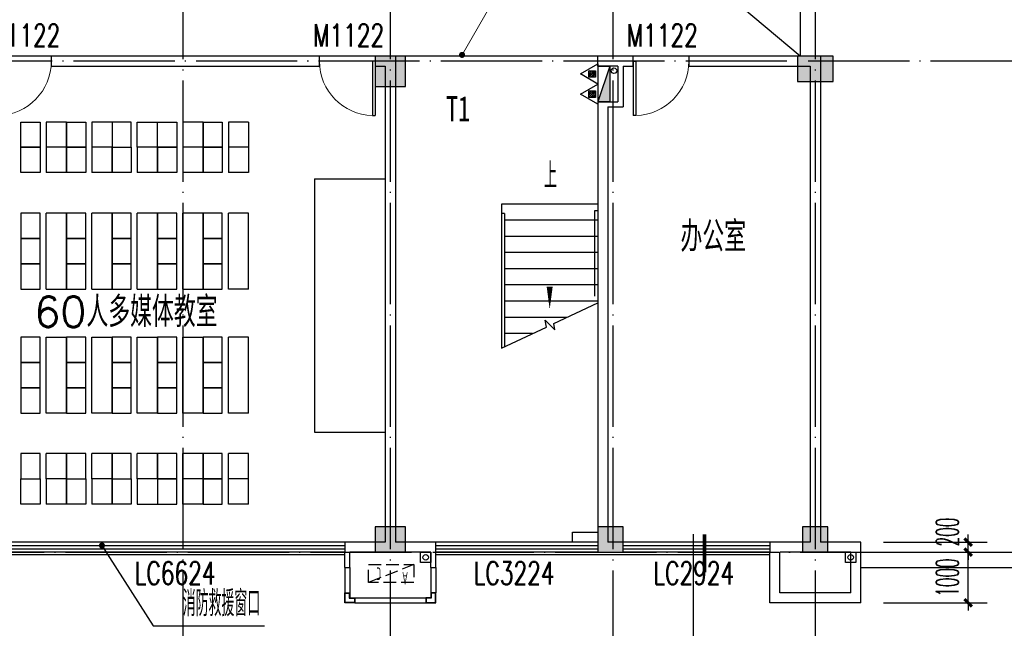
# Model space of a CAD drawing. Extents: x 1779708 to 7299578, y -1121471 to 88434.
# Tile 114 of 256: x 4366142 to 4385603, y -1062345 to -1050322. Entities that reach past the tile are written whole.
import ezdxf

# ---------------------------------------------------------------- set-up
doc = ezdxf.new("R2010")
doc.units = 0
doc.header["$LTSCALE"] = 1000
doc.header["$MEASUREMENT"] = 0
doc.linetypes.add('DASH', pattern=[0.35, 0.25, -0.1])
doc.linetypes.add('DOTE', pattern=[2.42, 2, -0.2, 0.02, -0.2])
doc.layers.get('0').update_dxf_attribs({"linetype": 'CONTINUOUS'})
doc.layers.get('Defpoints').update_dxf_attribs({"linetype": 'CONTINUOUS'})
for name, color, linetype in [('11111111111111111111111111111', 50, 'DASH'), ('DIM_IDEN', 3, 'CONTINUOUS'), ('DIM_LEAD', 3, 'CONTINUOUS'), ('DIM_SYMB', 3, 'CONTINUOUS'), ('DIM_污水', 3, 'CONTINUOUS'), ('DOTE', 1, 'DOTE'), ('EQUIP_灭火器', 7, 'CONTINUOUS'), ('FUR', 9, 'CONTINUOUS'), ('GGSignatureLayer', 7, 'CONTINUOUS'), ('P_PS_DIM', 1, 'CONTINUOUS'), ('PUB_DIM', 3, 'CONTINUOUS'), ('PUB_TEXT', 7, 'CONTINUOUS'), ('SPACE', 7, 'CONTINUOUS'), ('STAIR', 2, 'CONTINUOUS'), ('WALL', 255, 'CONTINUOUS'), ('WINDOW', 2, 'CONTINUOUS'), ('WINDOW_TEXT', 7, 'CONTINUOUS'), ('墙柱', 2, 'CONTINUOUS'), ('室外构件', 4, 'CONTINUOUS'), ('看线', 3, 'CONTINUOUS'), ('空调机位表示', 70, 'CONTINUOUS')]:
    doc.layers.add(name, color=color, linetype=linetype)
doc.layers.add('DIM_ELEV', color=3, linetype='CONTINUOUS', lineweight=13)
doc.styles.add('-宋体', font='simhei.ttf', dxfattribs={"width": 0.7})
doc.styles.add('_TCH_DIM', font='SIMPLEX.shx', dxfattribs={"width": 0.7, "bigfont": 'GBCBIG.shx'})
doc.styles.add('_TCH_DIM_T3', font='SIMPLEX.shx', dxfattribs={"width": 0.494118, "bigfont": 'GBCBIG.shx'})
doc.styles.add('_TCH_SPACE', font='SIMPLEX', dxfattribs={"height": 5, "bigfont": 'GBCBIG'})
doc.styles.add('_TCH_WINDOW', font='SIMPLEX', dxfattribs={"height": 3.5, "bigfont": 'GBCBIG'})
doc.styles.get("Standard").update_dxf_attribs({"font": 'GBENOR', "bigfont": 'GBCBIG'})
doc.dimstyles.new('_TCH_ARCH&&150', dxfattribs={"dimtxt": 446.25, "dimasz": 150, "dimexe": 375, "dimexo": 450, "dimgap": 189.375, "dimtad": 1, "dimdec": 0, "dimzin": 0, "dimdsep": 46, "dimtxsty": '_TCH_DIM_T3', "dimblk": 'ARCHTICK', "dimcen": 0.09, "dimdle": 225, "dimclrt": 7, "dimazin": 2, "dimtfac": 1, "dimtdec": 0, "dimtix": 1, "dimtmove": 2, "dimatfit": 3, "dimfxl": 250, "dimtolj": 1, "dimtzin": 0, "dimarcsym": 0})

# ---------------------------------------------------------------- blocks, each defined once
blk = doc.blocks.new('A$C159220C3')
at = {"layer": 'DOTE'}
for p, q in [((55500, 149200), (55500, 7200)), ((59600, 149200), (59600, 7200)), ((64000, 149200), (64000, 7200)), ((68000, 149200), (68000, 7200)), ((86800, 18900), (7200, 18900)), ((7200, 9200), (86800, 9200))]:
    blk.add_line(p, q, dxfattribs=at)
blk = doc.blocks.new('zy')
at = {"layer": 'FUR', "color": 253}
for p, q in [((3615193, -1996551), (3615193, -1997051)), ((3615593, -1996551), (3615593, -1997051))]:
    blk.add_line(p, q, dxfattribs=at)
blk.add_lwpolyline([(3614693, -1996551), (3615073, -1996551), (3615073, -1997051), (3614693, -1997051)], close=True, dxfattribs=at)
blk = doc.blocks.new('A$C62770E1D')
at = {"layer": 'FUR'}
for p, q in [((2700, 7600), (2300, 7600)), ((3600, 7600), (3200, 7600)), ((4100, 7600), (4500, 7600)), ((5400, 7600), (5000, 7600)), ((6300, 7600), (5900, 7600)), ((2700, 7100), (2300, 7100)), ((2700, 7100), (2300, 7100)), ((2700, 7100), (2300, 7100)), ((2700, 7100), (2300, 7100)), ((3600, 7100), (3200, 7100)), ((3600, 7100), (3200, 7100)), ((4500, 7100), (4100, 7100)), ((5400, 7100), (5000, 7100)), ((6300, 7100), (5900, 7100)), ((2700, 6600), (2300, 6600)), ((3600, 6600), (3200, 6600)), ((4500, 6600), (4100, 6600)), ((5400, 6600), (5000, 6600)), ((6300, 6600), (5900, 6600)), ((2700, 5800), (2300, 5800)), ((3600, 5800), (3200, 5800)), ((4500, 5800), (4100, 5800)), ((5400, 5800), (5000, 5800)), ((6300, 5800), (5900, 5800)), ((2700, 1850), (2300, 1850)), ((3600, 1850), (3200, 1850)), ((4500, 1850), (4100, 1850)), ((5400, 1850), (5000, 1850)), ((6300, 1850), (5900, 1850)), ((2700, 1050), (2300, 1050)), ((3600, 1050), (3200, 1050)), ((4500, 1050), (4100, 1050)), ((5400, 1050), (5000, 1050)), ((6300, 1050), (5900, 1050)), ((2700, 550), (2300, 550)), ((2700, 550), (2300, 550)), ((3600, 550), (3200, 550)), ((3600, 550), (3200, 550)), ((4500, 550), (4100, 550)), ((5400, 550), (5000, 550)), ((6300, 550), (5900, 550)), ((2700, 50), (2300, 50)), ((3600, 50), (3200, 50)), ((5400, 50), (5000, 50)), ((6300, 50), (5900, 50))]:
    blk.add_line(p, q, dxfattribs=at)
at = {"layer": 'FUR', "color": 9}
for p, q in [((7600, 1175), (7600, 6175)), ((7600, 6175), (9000, 6175)), ((7600, 1175), (9000, 1175))]:
    blk.add_line(p, q, dxfattribs=at)
at = {"layer": 'FUR', "color": 253}
for p, q in [((4100, 550), (4100, 50)), ((4500, 550), (4500, 50)), ((4100, 50), (4500, 50))]:
    blk.add_line(p, q, dxfattribs=at)
at = {"layer": 'FUR'}
for points in [[(2300, 4300), (2700, 4300)], [(3200, 4300), (3600, 4300)], [(4100, 4300), (4500, 4300)], [(5000, 4300), (5400, 4300)], [(6300, 4300), (5900, 4300)], [(2300, 3350), (2700, 3350)], [(3200, 3350), (3600, 3350)], [(4100, 3350), (4500, 3350)], [(5000, 3350), (5400, 3350)], [(6300, 3350), (5900, 3350)]]:
    blk.add_lwpolyline(points, dxfattribs=at)
at = {"layer": 'FUR', "color": 253}
blk.add_lwpolyline([(3600, 550), (3980, 550), (3980, 50), (3600, 50)], close=True, dxfattribs=at)
at = {"layer": 'FUR', "xscale": -1, "rotation": 180}
for p in [(-3612893, -1989451), (-3611993, -1989451), (-3611093, -1989451)]:
    blk.add_blockref('zy', p, dxfattribs=at)
at = {"layer": 'FUR'}
for p in [(-3610193, 2004151), (-3609293, 2004151), (-3612893, 2003651), (-3611993, 2003651), (-3611093, 2003651), (-3610193, 2003651), (-3609293, 2003651), (-3612893, 2002351), (-3611993, 2002351), (-3611093, 2002351), (-3610193, 2002351), (-3609293, 2002351), (-3612893, 2001851), (-3611993, 2001851), (-3611093, 2001851), (-3610193, 2001851), (-3609293, 2001851), (-3612893, 2001351), (-3611993, 2001351), (-3611093, 2001351), (-3610193, 2001351), (-3609293, 2001351), (-3612893, 1999901), (-3611993, 1999901), (-3611093, 1999901), (-3610193, 1999901), (-3609293, 1999901), (-3612893, 1999401), (-3611993, 1999401), (-3611093, 1999401), (-3610193, 1999401), (-3609293, 1999401), (-3612893, 1998901), (-3611993, 1998901), (-3611093, 1998901), (-3610193, 1998901), (-3609293, 1998901)]:
    blk.add_blockref('zy', p, dxfattribs=at)
at = {"layer": 'FUR', "extrusion": (0, 0, -1), "zscale": -1, "rotation": 180}
for p in [(3612893, -1996001), (3611993, -1996001), (3611093, -1996001), (3610193, -1996001), (3609293, -1996001), (3612893, -1996501), (3611993, -1996501), (3610193, -1996501), (3609293, -1996501)]:
    blk.add_blockref('zy', p, dxfattribs=at)
blk = doc.blocks.new('A$C46E9187A')
at = {"layer": '空调机位表示', "linetype": 'DASH'}
blk.add_lwpolyline([(0, 0), (0, 350), (900, 350), (900, 0)], close=True, dxfattribs=at)
blk.add_lwpolyline([(0, 0), (900, 350)], dxfattribs=at)
at = {"layer": '空调机位表示', "width": 0.6}
for s, p in [('A', (118, 145)), ('C', (651, 55))]:
    blk.add_text(s, height=250, dxfattribs=at).set_placement(p)
blk = doc.blocks.new('a1')
at = {"layer": '11111111111111111111111111111'}
for p, q in [((59122, 49136), (59122, 48936)), ((59322, 49136), (59122, 49136)), ((59322, 48936), (59322, 49136)), ((59122, 48936), (59322, 48936))]:
    blk.add_line(p, q, dxfattribs=at)
blk = doc.blocks.new('$TwtSys$00000545')
h = blk.add_hatch()
h.set_pattern_fill('ANSI31', color=256, scale=200, angle=180, style=0)
h.set_pattern_definition([(225, (199409.273, 63921.482), (17.6776695, -17.6776695), [])])
h.paths.add_polyline_path([(65, 174), (-65, 174), (-65, 44), (65, 44)])
for p, q in [((0, 344), (-198, 0)), ((198, 0), (0, 344)), ((-198, 0), (198, 0))]:
    blk.add_line(p, q)
blk.add_lwpolyline([(65, 174), (-65, 174), (-65, 44), (65, 44)], close=True)
blk = doc.blocks.new('$WINLIB2D$00000001')
at = {"color": 0}
for points in [[(-0.5, 0.5), (-0.5, -0.5)], [(-0.5, 0.5), (0.5, 0.5)], [(0.5, -0.5), (0.5, 0.5)], [(0.5, 0.1667), (-0.5, 0.1667)], [(0.5, -0.1667), (-0.5, -0.1667)], [(-0.5, -0.5), (0.5, -0.5)]]:
    blk.add_lwpolyline(points, dxfattribs=at)
blk = doc.blocks.new('$DorLib2D$00000001')
for p, q in [((0.45, 0.975), (0.5, 0.975)), ((0.45, 0), (0.45, 0.975)), ((0.5, 0), (0.5, 0.975)), ((0.5, 0), (0.45, 0))]:
    blk.add_line(p, q)
at = {"lineweight": 13}
blk.add_arc((0.475, 0), 0.975, 91.4693, 180, dxfattribs=at)
blk = doc.blocks.new('_ArchTick')
at = {"color": 0, "linetype": 'ByBlock', "const_width": 0.4}
blk.add_lwpolyline([(-0.5, -0.5), (0.5, 0.5)], dxfattribs=at)
blk = doc.blocks.new('*D5402')
at = {"layer": 'Defpoints', "color": 0, "transparency": 16777216}
for p in [(4382767, -1060643), (4384888, -1060643), (4382767, -1060843)]:
    blk.add_point(p, dxfattribs=at)
at = {"layer": 'PUB_DIM', "color": 0, "lineweight": -2, "transparency": 16777216}
for p, q in [((4384888, -1060643), (4384888, -1060493)), ((4383217, -1060643), (4385263, -1060643)), ((4384888, -1060843), (4384888, -1060643)), ((4383217, -1060843), (4385263, -1060843)), ((4384888, -1060843), (4384888, -1060993))]:
    blk.add_line(p, q, dxfattribs=at)
at = {"layer": 'PUB_DIM', "color": 0, "lineweight": -2, "transparency": 16777216, "xscale": 150, "yscale": 150, "zscale": 150}
for p, rotation in [((4384888, -1060643), 270), ((4384888, -1060843), 90)]:
    blk.add_blockref('_ArchTick', p, dxfattribs=dict(at, rotation=rotation))
at = {"layer": 'PUB_DIM', "color": 7, "transparency": 16777216, "insert": (4384476, -1060443), "char_height": 446.2, "attachment_point": 5, "rotation": 90, "style": '_TCH_DIM_T3'}
blk.add_mtext('\\A1;200', dxfattribs=at)
blk = doc.blocks.new('*D5403')
at = {"layer": 'Defpoints', "color": 0, "transparency": 16777216}
for p in [(4382767, -1060843), (4384888, -1060843), (4382767, -1061843)]:
    blk.add_point(p, dxfattribs=at)
at = {"layer": 'PUB_DIM', "color": 0, "lineweight": -2, "transparency": 16777216}
for p, q in [((4384888, -1060843), (4384888, -1060693)), ((4383217, -1060843), (4385263, -1060843)), ((4384888, -1061843), (4384888, -1060843)), ((4383217, -1061843), (4385263, -1061843)), ((4384888, -1061843), (4384888, -1061993))]:
    blk.add_line(p, q, dxfattribs=at)
at = {"layer": 'PUB_DIM', "color": 0, "lineweight": -2, "transparency": 16777216, "xscale": 150, "yscale": 150, "zscale": 150}
for p, rotation in [((4384888, -1060843), 270), ((4384888, -1061843), 90)]:
    blk.add_blockref('_ArchTick', p, dxfattribs=dict(at, rotation=rotation))
at = {"layer": 'PUB_DIM', "color": 7, "transparency": 16777216, "insert": (4384476, -1061343), "char_height": 446.2, "attachment_point": 5, "rotation": 90, "style": '_TCH_DIM_T3'}
blk.add_mtext('\\A1;1000', dxfattribs=at)

msp = doc.modelspace()

# ---------------------------------------------------------------- hatches: boundary and pattern name
at = {"layer": '墙柱'}
h = msp.add_hatch(color=256, dxfattribs=at)
h.paths.add_polyline_path([(4323067.1, -1009843.3), (4324067.1, -1009843.3), (4324067.1, -1010343.3), (4323067.1, -1010343.3)])
h.paths.add_polyline_path([(4323067.1, -1016093.3), (4324067.1, -1016093.3), (4324067.1, -1016593.3), (4323067.1, -1016593.3)])
h.paths.add_polyline_path([(4323067.1, -1022643.3), (4324067.1, -1022643.3), (4324067.1, -1023143.3), (4323067.1, -1023143.3)])
h.paths.add_polyline_path([(4397967.1, -1051543.3), (4398667.1, -1051543.3), (4398667.1, -1051043.3), (4397967.1, -1051043.3)])
h.paths.add_polyline_path([(4347917.1, -1019143.3), (4348617.1, -1019143.3), (4348617.1, -1019643.3), (4347917.1, -1019643.3)])
h.paths.add_polyline_path([(4389917.1, -1051543.3), (4390617.1, -1051543.3), (4390617.1, -1051043.3), (4389917.1, -1051043.3)])
h.paths.add_polyline_path([(4347917.1, -1051543.3), (4348617.1, -1051543.3), (4348617.1, -1051043.3), (4347917.1, -1051043.3)])
h.paths.add_polyline_path([(4323567.1, -1028493.3), (4324067.1, -1028493.3), (4324067.1, -1028993.3), (4323567.1, -1028993.3)])
h.paths.add_polyline_path([(4350197.1, -1045743.3), (4350197.1, -1045443.3), (4349297.1, -1045443.3), (4349297.1, -1045743.3)])
h.paths.add_polyline_path([(4377567.1, -1060843.3), (4378067.1, -1060843.3), (4378067.1, -1060343.3), (4377567.1, -1060343.3)])
h.paths.add_polyline_path([(4339667.1, -1009843.3), (4340167.1, -1009843.3), (4340167.1, -1010343.3), (4339667.1, -1010343.3)])
h.paths.add_polyline_path([(4347967.1, -1009843.3), (4348567.1, -1009843.3), (4348567.1, -1010343.3), (4347967.1, -1010343.3)])
h.paths.add_polyline_path([(4365067.1, -1019043.3), (4365667.1, -1019043.3), (4365667.1, -1019643.3), (4365067.1, -1019643.3)])
h.paths.add_polyline_path([(4381567.1, -1027843.3), (4382167.1, -1027843.3), (4382167.1, -1028443.3), (4381567.1, -1028443.3)])
h.paths.add_polyline_path([(4336067.1, -1015993.3), (4336567.1, -1015993.3), (4336567.1, -1016693.3), (4336067.1, -1016693.3)])
h.paths.add_polyline_path([(4389767.1, -1023743.3), (4390267.1, -1023743.3), (4390267.1, -1024243.3), (4389767.1, -1024243.3)])
h.paths.add_polyline_path([(4339567.1, -1048043.3), (4340167.1, -1048043.3), (4340167.1, -1047543.3), (4339567.1, -1047543.3)])
h.paths.add_polyline_path([(4343767.1, -1041443.3), (4344267.1, -1041443.3), (4344267.1, -1040943.3), (4343767.1, -1040943.3)])
h.paths.add_polyline_path([(4343767.1, -1034843.3), (4344267.1, -1034843.3), (4344267.1, -1034343.3), (4343767.1, -1034343.3)])
h.paths.add_polyline_path([(4336067.1, -1029093.3), (4336567.1, -1029093.3), (4336567.1, -1028393.3), (4336067.1, -1028393.3)])
h.paths.add_polyline_path([(4343767.1, -1022643.3), (4344267.1, -1022643.3), (4344267.1, -1023143.3), (4343767.1, -1023143.3)])
h.paths.add_polyline_path([(4336067.1, -1009843.3), (4336567.1, -1009843.3), (4336567.1, -1010343.3), (4336067.1, -1010343.3)])
h.paths.add_polyline_path([(4377967.1, -1036343.3), (4377467.1, -1036343.3), (4377467.1, -1035843.3), (4377967.1, -1035843.3)])
h.paths.add_polyline_path([(4397967.1, -1019143.3), (4398667.1, -1019143.3), (4398667.1, -1019643.3), (4397967.1, -1019643.3)])
h.paths.add_polyline_path([(4331467.1, -1048043.3), (4331967.1, -1048043.3), (4331967.1, -1047543.3), (4331467.1, -1047543.3)])
h.paths.add_polyline_path([(4389917.1, -1036443.3), (4390617.1, -1036443.3), (4390617.1, -1035843.3), (4389917.1, -1035843.3)])
h.paths.add_polyline_path([(4397967.1, -1035843.3), (4398667.1, -1035843.3), (4398667.1, -1036443.3), (4397967.1, -1036443.3)])
h.paths.add_polyline_path([(4381567.1, -1035843.3), (4382167.1, -1035843.3), (4382167.1, -1036443.3), (4381567.1, -1036443.3)])
h.paths.add_polyline_path([(4389767.1, -1027943.3), (4390267.1, -1027943.3), (4390267.1, -1028443.3), (4389767.1, -1028443.3)])
h.paths.add_polyline_path([(4377467.1, -1027943.3), (4377967.1, -1027943.3), (4377967.1, -1028443.3), (4377467.1, -1028443.3)])
h.paths.add_polyline_path([(4373217.1, -1048043.3), (4373717.1, -1048043.3), (4373717.1, -1047543.3), (4373217.1, -1047543.3)])
h.paths.add_polyline_path([(4369267.1, -1009843.3), (4369767.1, -1009843.3), (4369767.1, -1010343.3), (4369267.1, -1010343.3)])
h.paths.add_polyline_path([(4365567.1, -1022643.3), (4365067.1, -1022643.3), (4365067.1, -1023143.3), (4365567.1, -1023143.3)])
h.paths.add_polyline_path([(4365567.1, -1009843.3), (4365067.1, -1009843.3), (4365067.1, -1010343.3), (4365567.1, -1010343.3)])
h.paths.add_polyline_path([(4347967.1, -1022643.3), (4348467.1, -1022643.3), (4348467.1, -1023143.3), (4347967.1, -1023143.3)])
h.paths.add_polyline_path([(4343767.1, -1028993.3), (4344267.1, -1028993.3), (4344267.1, -1028493.3), (4343767.1, -1028493.3)])
h.paths.add_polyline_path([(4336067.1, -1023343.3), (4336567.1, -1023343.3), (4336567.1, -1022643.3), (4336067.1, -1022643.3)])
h.paths.add_polyline_path([(4339567.1, -1034843.3), (4340167.1, -1034843.3), (4340167.1, -1034343.3), (4339567.1, -1034343.3)])
h.paths.add_polyline_path([(4331167.1, -1034843.3), (4331767.1, -1034843.3), (4331767.1, -1034343.3), (4331167.1, -1034343.3)])
h.paths.add_polyline_path([(4323067.1, -1034843.3), (4324067.1, -1034843.3), (4324067.1, -1034343.3), (4323067.1, -1034343.3)])
h.paths.add_polyline_path([(4339567.1, -1041543.3), (4340167.1, -1041543.3), (4340167.1, -1040943.3), (4339567.1, -1040943.3)])
h.paths.add_polyline_path([(4331467.1, -1041543.3), (4331967.1, -1041543.3), (4331967.1, -1040943.3), (4331467.1, -1040943.3)])
h.paths.add_polyline_path([(4397967.1, -1022343.3), (4398667.1, -1022343.3), (4398667.1, -1022843.3), (4397967.1, -1022843.3)])
h.paths.add_polyline_path([(4398167.1, -1009843.3), (4398667.1, -1009843.3), (4398667.1, -1010343.3), (4398167.1, -1010343.3)])
h.paths.add_polyline_path([(4389917.1, -1018943.3), (4390617.1, -1018943.3), (4390617.1, -1019643.3), (4389917.1, -1019643.3)])
h.paths.add_polyline_path([(4389867.1, -1009843.3), (4390667.1, -1009843.3), (4390667.1, -1010343.3), (4389867.1, -1010343.3)])
h.paths.add_polyline_path([(4381517.1, -1018943.3), (4382217.1, -1018943.3), (4382217.1, -1019643.3), (4381517.1, -1019643.3)])
h.paths.add_polyline_path([(4381567.1, -1009843.3), (4382167.1, -1009843.3), (4382167.1, -1010343.3), (4381567.1, -1010343.3)])
h.paths.add_polyline_path([(4373217.1, -1022643.3), (4373717.1, -1022643.3), (4373717.1, -1023143.3), (4373217.1, -1023143.3)])
h.paths.add_polyline_path([(4373117.1, -1019143.3), (4373817.1, -1019143.3), (4373817.1, -1019643.3), (4373117.1, -1019643.3)])
h.paths.add_polyline_path([(4373217.1, -1009843.3), (4373717.1, -1009843.3), (4373717.1, -1010343.3), (4373217.1, -1010343.3)])
h.paths.add_polyline_path([(4356167.1, -1022643.3), (4356667.1, -1022643.3), (4356667.1, -1023143.3), (4356167.1, -1023143.3)])
h.paths.add_polyline_path([(4356067.1, -1019043.3), (4356667.1, -1019043.3), (4356667.1, -1019643.3), (4356067.1, -1019643.3)])
h.paths.add_polyline_path([(4339567.1, -1019043.3), (4340167.1, -1019043.3), (4340167.1, -1019643.3), (4339567.1, -1019643.3)])
h.paths.add_polyline_path([(4356167.1, -1009843.3), (4356667.1, -1009843.3), (4356667.1, -1010343.3), (4356167.1, -1010343.3)])
h.paths.add_polyline_path([(4389917.1, -1048043.3), (4390617.1, -1048043.3), (4390617.1, -1047443.3), (4389917.1, -1047443.3)])
h.paths.add_polyline_path([(4397967.1, -1060843.3), (4398667.1, -1060843.3), (4398667.1, -1060343.3), (4397967.1, -1060343.3)])
h.paths.add_polyline_path([(4389967.1, -1060843.3), (4390567.1, -1060843.3), (4390567.1, -1060343.3), (4389967.1, -1060343.3)])
h.paths.add_polyline_path([(4381567.1, -1048043.3), (4382167.1, -1048043.3), (4382167.1, -1047443.3), (4381567.1, -1047443.3)])
h.paths.add_polyline_path([(4381517.1, -1051543.3), (4382217.1, -1051543.3), (4382217.1, -1051043.3), (4381517.1, -1051043.3)])
h.paths.add_polyline_path([(4381617.1, -1060843.3), (4382117.1, -1060843.3), (4382117.1, -1060343.3), (4381617.1, -1060343.3)])
h.paths.add_polyline_path([(4373167.1, -1051643.3), (4373767.1, -1051643.3), (4373767.1, -1051043.3), (4373167.1, -1051043.3)])
h.paths.add_polyline_path([(4373167.1, -1060843.3), (4373767.1, -1060843.3), (4373767.1, -1060343.3), (4373167.1, -1060343.3)])
h.paths.add_polyline_path([(4365067.1, -1048043.3), (4365567.1, -1048043.3), (4365567.1, -1047543.3), (4365067.1, -1047543.3)])
h.paths.add_polyline_path([(4365067.1, -1051643.3), (4365667.1, -1051643.3), (4365667.1, -1051043.3), (4365067.1, -1051043.3)])
h.paths.add_polyline_path([(4356167.1, -1048043.3), (4356667.1, -1048043.3), (4356667.1, -1047543.3), (4356167.1, -1047543.3)])
h.paths.add_polyline_path([(4348127.1, -1048043.3), (4348727.1, -1048043.3), (4348727.1, -1047643.3), (4348127.1, -1047643.3)])
h.paths.add_polyline_path([(4356067.1, -1051643.3), (4356667.1, -1051643.3), (4356667.1, -1051043.3), (4356067.1, -1051043.3)])
h.paths.add_polyline_path([(4323067.1, -1048343.3), (4323767.1, -1048343.3), (4323767.1, -1047843.3), (4323067.1, -1047843.3)])
h.paths.add_polyline_path([(4323067.1, -1051543.3), (4323767.1, -1051543.3), (4323767.1, -1051043.3), (4323067.1, -1051043.3)])
h.paths.add_polyline_path([(4331117.1, -1051543.3), (4331817.1, -1051543.3), (4331817.1, -1051043.3), (4331117.1, -1051043.3)])
h.paths.add_polyline_path([(4339567.1, -1051643.3), (4340167.1, -1051643.3), (4340167.1, -1051043.3), (4339567.1, -1051043.3)])
h.paths.add_polyline_path([(4365067.1, -1060843.3), (4365567.1, -1060843.3), (4365567.1, -1060343.3), (4365067.1, -1060343.3)])
h.paths.add_polyline_path([(4356167.1, -1060843.3), (4356667.1, -1060843.3), (4356667.1, -1060343.3), (4356167.1, -1060343.3)])
h.paths.add_polyline_path([(4347967.1, -1060843.3), (4348567.1, -1060843.3), (4348567.1, -1060343.3), (4347967.1, -1060343.3)])
h.paths.add_polyline_path([(4339567.1, -1060843.3), (4340167.1, -1060843.3), (4340167.1, -1060343.3), (4339567.1, -1060343.3)])
h.paths.add_polyline_path([(4331117.1, -1060843.3), (4331817.1, -1060843.3), (4331817.1, -1060343.3), (4331117.1, -1060343.3)])
h.paths.add_polyline_path([(4323067.1, -1060843.3), (4323567.1, -1060843.3), (4323567.1, -1060343.3), (4323067.1, -1060343.3)])
h.paths.add_polyline_path([(4397967.1, -1048043.3), (4398667.1, -1048043.3), (4398667.1, -1047443.3), (4397967.1, -1047443.3)])
h.paths.add_polyline_path([(4323067.1, -973843.3), (4324067.1, -973843.3), (4324067.1, -973343.3), (4323067.1, -973343.3)])
h.paths.add_polyline_path([(4323067.1, -967593.3), (4324067.1, -967593.3), (4324067.1, -967093.3), (4323067.1, -967093.3)])
h.paths.add_polyline_path([(4323067.1, -961043.3), (4324067.1, -961043.3), (4324067.1, -960543.3), (4323067.1, -960543.3)])
h.paths.add_polyline_path([(4397967.1, -932143.3), (4398667.1, -932143.3), (4398667.1, -932643.3), (4397967.1, -932643.3)])
h.paths.add_polyline_path([(4347917.1, -964543.3), (4348617.1, -964543.3), (4348617.1, -964043.3), (4347917.1, -964043.3)])
h.paths.add_polyline_path([(4389917.1, -932143.3), (4390617.1, -932143.3), (4390617.1, -932643.3), (4389917.1, -932643.3)])
h.paths.add_polyline_path([(4347917.1, -932143.3), (4348617.1, -932143.3), (4348617.1, -932643.3), (4347917.1, -932643.3)])
h.paths.add_polyline_path([(4323567.1, -955193.3), (4324067.1, -955193.3), (4324067.1, -954693.3), (4323567.1, -954693.3)])
h.paths.add_polyline_path([(4350197.1, -937943.3), (4350197.1, -938243.3), (4349297.1, -938243.3), (4349297.1, -937943.3)])
h.paths.add_polyline_path([(4377567.1, -922843.3), (4378067.1, -922843.3), (4378067.1, -923343.3), (4377567.1, -923343.3)])
h.paths.add_polyline_path([(4339667.1, -973843.3), (4340167.1, -973843.3), (4340167.1, -973343.3), (4339667.1, -973343.3)])
h.paths.add_polyline_path([(4347967.1, -973843.3), (4348567.1, -973843.3), (4348567.1, -973343.3), (4347967.1, -973343.3)])
h.paths.add_polyline_path([(4365067.1, -964643.3), (4365667.1, -964643.3), (4365667.1, -964043.3), (4365067.1, -964043.3)])
h.paths.add_polyline_path([(4381567.1, -955843.3), (4382167.1, -955843.3), (4382167.1, -955243.3), (4381567.1, -955243.3)])
h.paths.add_polyline_path([(4336067.1, -967693.3), (4336567.1, -967693.3), (4336567.1, -966993.3), (4336067.1, -966993.3)])
h.paths.add_polyline_path([(4389767.1, -959943.3), (4390267.1, -959943.3), (4390267.1, -959443.3), (4389767.1, -959443.3)])
h.paths.add_polyline_path([(4339567.1, -935643.3), (4340167.1, -935643.3), (4340167.1, -936143.3), (4339567.1, -936143.3)])
h.paths.add_polyline_path([(4343767.1, -942243.3), (4344267.1, -942243.3), (4344267.1, -942743.3), (4343767.1, -942743.3)])
h.paths.add_polyline_path([(4343767.1, -948843.3), (4344267.1, -948843.3), (4344267.1, -949343.3), (4343767.1, -949343.3)])
h.paths.add_polyline_path([(4336067.1, -954593.3), (4336567.1, -954593.3), (4336567.1, -955293.3), (4336067.1, -955293.3)])
h.paths.add_polyline_path([(4343767.1, -961043.3), (4344267.1, -961043.3), (4344267.1, -960543.3), (4343767.1, -960543.3)])
h.paths.add_polyline_path([(4336067.1, -973843.3), (4336567.1, -973843.3), (4336567.1, -973343.3), (4336067.1, -973343.3)])
h.paths.add_polyline_path([(4377967.1, -947343.3), (4377467.1, -947343.3), (4377467.1, -947843.3), (4377967.1, -947843.3)])
h.paths.add_polyline_path([(4397967.1, -964543.3), (4398667.1, -964543.3), (4398667.1, -964043.3), (4397967.1, -964043.3)])
h.paths.add_polyline_path([(4331467.1, -935643.3), (4331967.1, -935643.3), (4331967.1, -936143.3), (4331467.1, -936143.3)])
h.paths.add_polyline_path([(4389917.1, -947243.3), (4390617.1, -947243.3), (4390617.1, -947843.3), (4389917.1, -947843.3)])
h.paths.add_polyline_path([(4397967.1, -947843.3), (4398667.1, -947843.3), (4398667.1, -947243.3), (4397967.1, -947243.3)])
h.paths.add_polyline_path([(4381567.1, -947843.3), (4382167.1, -947843.3), (4382167.1, -947243.3), (4381567.1, -947243.3)])
h.paths.add_polyline_path([(4389767.1, -955743.3), (4390267.1, -955743.3), (4390267.1, -955243.3), (4389767.1, -955243.3)])
h.paths.add_polyline_path([(4377467.1, -955743.3), (4377967.1, -955743.3), (4377967.1, -955243.3), (4377467.1, -955243.3)])
h.paths.add_polyline_path([(4373217.1, -935643.3), (4373717.1, -935643.3), (4373717.1, -936143.3), (4373217.1, -936143.3)])
h.paths.add_polyline_path([(4369267.1, -973843.3), (4369767.1, -973843.3), (4369767.1, -973343.3), (4369267.1, -973343.3)])
h.paths.add_polyline_path([(4365567.1, -961043.3), (4365067.1, -961043.3), (4365067.1, -960543.3), (4365567.1, -960543.3)])
h.paths.add_polyline_path([(4365567.1, -973843.3), (4365067.1, -973843.3), (4365067.1, -973343.3), (4365567.1, -973343.3)])
h.paths.add_polyline_path([(4347967.1, -961043.3), (4348467.1, -961043.3), (4348467.1, -960543.3), (4347967.1, -960543.3)])
h.paths.add_polyline_path([(4343767.1, -954693.3), (4344267.1, -954693.3), (4344267.1, -955193.3), (4343767.1, -955193.3)])
h.paths.add_polyline_path([(4336067.1, -960343.3), (4336567.1, -960343.3), (4336567.1, -961043.3), (4336067.1, -961043.3)])
h.paths.add_polyline_path([(4339567.1, -948843.3), (4340167.1, -948843.3), (4340167.1, -949343.3), (4339567.1, -949343.3)])
h.paths.add_polyline_path([(4331167.1, -948843.3), (4331767.1, -948843.3), (4331767.1, -949343.3), (4331167.1, -949343.3)])
h.paths.add_polyline_path([(4323067.1, -948843.3), (4324067.1, -948843.3), (4324067.1, -949343.3), (4323067.1, -949343.3)])
h.paths.add_polyline_path([(4339567.1, -942143.3), (4340167.1, -942143.3), (4340167.1, -942743.3), (4339567.1, -942743.3)])
h.paths.add_polyline_path([(4331467.1, -942143.3), (4331967.1, -942143.3), (4331967.1, -942743.3), (4331467.1, -942743.3)])
h.paths.add_polyline_path([(4397967.1, -961343.3), (4398667.1, -961343.3), (4398667.1, -960843.3), (4397967.1, -960843.3)])
h.paths.add_polyline_path([(4398167.1, -973843.3), (4398667.1, -973843.3), (4398667.1, -973343.3), (4398167.1, -973343.3)])
h.paths.add_polyline_path([(4389917.1, -964743.3), (4390617.1, -964743.3), (4390617.1, -964043.3), (4389917.1, -964043.3)])
h.paths.add_polyline_path([(4389867.1, -973843.3), (4390667.1, -973843.3), (4390667.1, -973343.3), (4389867.1, -973343.3)])
h.paths.add_polyline_path([(4381517.1, -964743.3), (4382217.1, -964743.3), (4382217.1, -964043.3), (4381517.1, -964043.3)])
h.paths.add_polyline_path([(4381567.1, -973843.3), (4382167.1, -973843.3), (4382167.1, -973343.3), (4381567.1, -973343.3)])
h.paths.add_polyline_path([(4373217.1, -961043.3), (4373717.1, -961043.3), (4373717.1, -960543.3), (4373217.1, -960543.3)])
h.paths.add_polyline_path([(4373117.1, -964543.3), (4373817.1, -964543.3), (4373817.1, -964043.3), (4373117.1, -964043.3)])
h.paths.add_polyline_path([(4373217.1, -973843.3), (4373717.1, -973843.3), (4373717.1, -973343.3), (4373217.1, -973343.3)])
h.paths.add_polyline_path([(4356167.1, -961043.3), (4356667.1, -961043.3), (4356667.1, -960543.3), (4356167.1, -960543.3)])
h.paths.add_polyline_path([(4356067.1, -964643.3), (4356667.1, -964643.3), (4356667.1, -964043.3), (4356067.1, -964043.3)])
h.paths.add_polyline_path([(4339567.1, -964643.3), (4340167.1, -964643.3), (4340167.1, -964043.3), (4339567.1, -964043.3)])
h.paths.add_polyline_path([(4356167.1, -973843.3), (4356667.1, -973843.3), (4356667.1, -973343.3), (4356167.1, -973343.3)])
h.paths.add_polyline_path([(4389917.1, -935643.3), (4390617.1, -935643.3), (4390617.1, -936243.3), (4389917.1, -936243.3)])
h.paths.add_polyline_path([(4397967.1, -922843.3), (4398667.1, -922843.3), (4398667.1, -923343.3), (4397967.1, -923343.3)])
h.paths.add_polyline_path([(4389967.1, -922843.3), (4390567.1, -922843.3), (4390567.1, -923343.3), (4389967.1, -923343.3)])
h.paths.add_polyline_path([(4381567.1, -935643.3), (4382167.1, -935643.3), (4382167.1, -936243.3), (4381567.1, -936243.3)])
h.paths.add_polyline_path([(4381517.1, -932143.3), (4382217.1, -932143.3), (4382217.1, -932643.3), (4381517.1, -932643.3)])
h.paths.add_polyline_path([(4381617.1, -922843.3), (4382117.1, -922843.3), (4382117.1, -923343.3), (4381617.1, -923343.3)])
h.paths.add_polyline_path([(4373167.1, -932043.3), (4373767.1, -932043.3), (4373767.1, -932643.3), (4373167.1, -932643.3)])
h.paths.add_polyline_path([(4373167.1, -922843.3), (4373767.1, -922843.3), (4373767.1, -923343.3), (4373167.1, -923343.3)])
h.paths.add_polyline_path([(4365067.1, -935643.3), (4365567.1, -935643.3), (4365567.1, -936143.3), (4365067.1, -936143.3)])
h.paths.add_polyline_path([(4365067.1, -932043.3), (4365667.1, -932043.3), (4365667.1, -932643.3), (4365067.1, -932643.3)])
h.paths.add_polyline_path([(4356167.1, -935643.3), (4356667.1, -935643.3), (4356667.1, -936143.3), (4356167.1, -936143.3)])
h.paths.add_polyline_path([(4348127.1, -935643.3), (4348727.1, -935643.3), (4348727.1, -936043.3), (4348127.1, -936043.3)])
h.paths.add_polyline_path([(4356067.1, -932043.3), (4356667.1, -932043.3), (4356667.1, -932643.3), (4356067.1, -932643.3)])
h.paths.add_polyline_path([(4323067.1, -935343.3), (4323767.1, -935343.3), (4323767.1, -935843.3), (4323067.1, -935843.3)])
h.paths.add_polyline_path([(4323067.1, -932143.3), (4323767.1, -932143.3), (4323767.1, -932643.3), (4323067.1, -932643.3)])
h.paths.add_polyline_path([(4331117.1, -932143.3), (4331817.1, -932143.3), (4331817.1, -932643.3), (4331117.1, -932643.3)])
h.paths.add_polyline_path([(4339567.1, -932043.3), (4340167.1, -932043.3), (4340167.1, -932643.3), (4339567.1, -932643.3)])
h.paths.add_polyline_path([(4365067.1, -922843.3), (4365567.1, -922843.3), (4365567.1, -923343.3), (4365067.1, -923343.3)])
h.paths.add_polyline_path([(4356167.1, -922843.3), (4356667.1, -922843.3), (4356667.1, -923343.3), (4356167.1, -923343.3)])
h.paths.add_polyline_path([(4347967.1, -922843.3), (4348567.1, -922843.3), (4348567.1, -923343.3), (4347967.1, -923343.3)])
h.paths.add_polyline_path([(4339567.1, -922843.3), (4340167.1, -922843.3), (4340167.1, -923343.3), (4339567.1, -923343.3)])
h.paths.add_polyline_path([(4331117.1, -922843.3), (4331817.1, -922843.3), (4331817.1, -923343.3), (4331117.1, -923343.3)])
h.paths.add_polyline_path([(4323067.1, -922843.3), (4323567.1, -922843.3), (4323567.1, -923343.3), (4323067.1, -923343.3)])
h.paths.add_polyline_path([(4397967.1, -935643.3), (4398667.1, -935643.3), (4398667.1, -936243.3), (4397967.1, -936243.3)])

# ---------------------------------------------------------------- linework, layer by layer
at = {"color": 1}
for p, q in [((4377567.1, -1051243.3), (4377567.1, -1051943.3)), ((4377567.1, -1051243.3), (4377807.1, -1051243.3)), ((4377807.1, -1051243.3), (4377567.1, -1051943.3)), ((4377807.1, -1051243.3), (4377807.1, -1051943.3)), ((4377807.1, -1051943.3), (4377567.1, -1051943.3))]:
    msp.add_line(p, q, dxfattribs=at)
msp.add_solid([(4377807.1, -1051943.3), (4377567.1, -1051943.3), (4377807.1, -1051243.3)], dxfattribs=at)
at = {"layer": 'DIM_ELEV'}
msp.add_line((4374885.2, -1051017.3), (4375727.9, -1049561.8), dxfattribs=at)
at = {"layer": 'DIM_ELEV', "const_width": 60}
msp.add_lwpolyline([(4374870.2, -1051043.3, 1), (4374900.3, -1050991.4, 1)], format="xyb", close=True, dxfattribs=at)
at = {"layer": 'DIM_IDEN'}
msp.add_line((4379450.8, -1060488.1), (4379450.8, -1071298), dxfattribs=at)
at = {"layer": 'DIM_IDEN', "const_width": 75}
msp.add_lwpolyline([(4379675.8, -1060488.1), (4379675.8, -1061238.1)], dxfattribs=at)
at = {"layer": 'DIM_LEAD'}
for p, q in [((4367768.1, -1060710), (4368777, -1062297.2)), ((4368777, -1062297.2), (4370979.8, -1062297.2))]:
    msp.add_line(p, q, dxfattribs=at)
at = {"layer": 'DIM_LEAD', "const_width": 60}
msp.add_lwpolyline([(4367752, -1060684.7, 1), (4367784.2, -1060735.3, 1)], format="xyb", close=True, dxfattribs=at)
at = {"layer": 'DIM_SYMB'}
msp.add_lwpolyline([(4376617.1, -1053803.3, 0, 0, 0), (4376617.1, -1056043.3, 0, 120, 0), (4376617.1, -1055593.3, 0, 0, 0)], format="xyseb", dxfattribs=at)
at = {"layer": 'DIM_污水', "color": 1}
msp.add_circle((4377887.4, -1051330.3), 55, dxfattribs=at)
at = {"layer": 'DIM_污水', "color": 7}
for centre in [(4374167.1, -1060943.3), (4382567.1, -1060943.3)]:
    msp.add_circle(centre, 55, dxfattribs=at)
at = {"layer": 'GGSignatureLayer'}
msp.add_lwpolyline([(4370492.3, -1062496.4, 0, 800, 0), (4370492.3, -1062946.1, 800, 800, 0)], format="xyseb", dxfattribs=at)
at = {"layer": 'STAIR'}
for p, q in [((4375667.1, -1053963.3), (4375667.1, -1054153.3)), ((4377567.1, -1053963.3), (4375667.1, -1053963.3)), ((4377567.1, -1053963.3), (4377567.1, -1055915.3)), ((4375667.1, -1054153.3), (4375667.1, -1054256.5)), ((4375667.1, -1054153.3), (4375667.1, -1056811.3)), ((4375727.1, -1054153.3), (4375667.1, -1054153.3)), ((4375727.1, -1054153.3), (4375727.1, -1056783)), ((4375667.1, -1054256.5), (4375667.1, -1056811.3)), ((4377567.1, -1054283.3), (4375727.1, -1054283.3)), ((4377567.1, -1054603.3), (4375727.1, -1054603.3)), ((4377567.1, -1054923.3), (4375727.1, -1054923.3)), ((4377567.1, -1055243.3), (4375727.1, -1055243.3)), ((4377567.1, -1055563.3), (4375727.1, -1055563.3)), ((4377567.1, -1055883.3), (4375727.1, -1055883.3)), ((4376698.4, -1056325), (4377567.1, -1055915.3)), ((4376956.4, -1056203.3), (4375727.1, -1056203.3)), ((4376553.9, -1056393.1), (4376529.9, -1056260.3)), ((4376529.9, -1056260.3), (4376720.9, -1056449.6)), ((4375667.1, -1056811.3), (4376553.9, -1056393.1)), ((4376720.9, -1056449.6), (4376698.4, -1056325)), ((4376277.8, -1056523.3), (4375727.1, -1056523.3)), ((4382767.1, -1060843.3), (4389367.1, -1060843.3)), ((4382767.1, -1061143.3), (4389367.1, -1061143.3))]:
    msp.add_line(p, q, dxfattribs=at)
msp.add_lwpolyline([(4377507.1, -1055783.6), (4377507.1, -1054093.3), (4377567.1, -1054093.3), (4377567.1, -1055755.3)], dxfattribs=at)
at = {"layer": 'WALL'}
for p, q in [((4372067.1, -1051043.3), (4366767.1, -1051043.3)), ((4366767.1, -1051043.3), (4366767.1, -1051243.3)), ((4372067.1, -1051243.3), (4372067.1, -1051043.3)), ((4373567.1, -1051043.3), (4373167.1, -1051043.3)), ((4373167.1, -1051043.3), (4373167.1, -1051243.3)), ((4373567.1, -1051043.3), (4373567.1, -1060643.3)), ((4378067.1, -1051043.3), (4377567.1, -1051043.3)), ((4377567.1, -1051243.3), (4377567.1, -1051043.3)), ((4378267.1, -1051043.3), (4378067.1, -1051043.3)), ((4378267.1, -1051243.3), (4378267.1, -1051043.3)), ((4381967.1, -1051043.3), (4379367.1, -1051043.3)), ((4379367.1, -1051043.3), (4379367.1, -1051243.3)), ((4381967.1, -1051043.3), (4381967.1, -1060643.3)), ((4366767.1, -1051243.3), (4372067.1, -1051243.3)), ((4373167.1, -1051243.3), (4373367.1, -1051243.3)), ((4373367.1, -1051243.3), (4373367.1, -1060643.3)), ((4377967.1, -1051243.3), (4377567.1, -1051243.3)), ((4377967.1, -1051243.3), (4377967.1, -1051943.3)), ((4378067.1, -1051243.3), (4378267.1, -1051243.3)), ((4378067.1, -1051243.3), (4378067.1, -1052043.3)), ((4379367.1, -1051243.3), (4381767.1, -1051243.3)), ((4381767.1, -1051243.3), (4381767.1, -1060643.3)), ((4377567.1, -1051943.3), (4377967.1, -1051943.3)), ((4377567.1, -1051943.3), (4377567.1, -1060643.3)), ((4377767.1, -1052043.3), (4378067.1, -1052043.3)), ((4377767.1, -1052043.3), (4377767.1, -1060643.3)), ((4372667.1, -1060643.3), (4372567.1, -1060643.3)), ((4372567.1, -1060643.3), (4372567.1, -1060843.3)), ((4373367.1, -1060643.3), (4372667.1, -1060643.3)), ((4374267.1, -1060643.3), (4373567.1, -1060643.3)), ((4374367.1, -1060643.3), (4374267.1, -1060643.3)), ((4374367.1, -1060843.3), (4374367.1, -1060643.3)), ((4377567.1, -1060643.3), (4377567.1, -1060843.3)), ((4378067.1, -1060643.3), (4377767.1, -1060643.3)), ((4378067.1, -1060843.3), (4378067.1, -1060643.3)), ((4381067.1, -1060643.3), (4380967.1, -1060643.3)), ((4380967.1, -1060643.3), (4380967.1, -1060843.3)), ((4381767.1, -1060643.3), (4381067.1, -1060643.3)), ((4382767.1, -1060643.3), (4381967.1, -1060643.3)), ((4382767.1, -1061843.3), (4382767.1, -1060643.3)), ((4372567.1, -1061143.3), (4372567.1, -1060843.3)), ((4373467.1, -1060843.3), (4372667.1, -1060843.3)), ((4372667.1, -1061143.3), (4372667.1, -1060843.3)), ((4374267.1, -1060843.3), (4373467.1, -1060843.3)), ((4374267.1, -1061143.3), (4374267.1, -1060843.3)), ((4374367.1, -1061143.3), (4374367.1, -1060843.3)), ((4377567.1, -1060843.3), (4377667.1, -1060843.3)), ((4377667.1, -1060843.3), (4378067.1, -1060843.3)), ((4380967.1, -1061843.3), (4380967.1, -1060843.3)), ((4381867.1, -1060843.3), (4381167.1, -1060843.3)), ((4381167.1, -1061643.3), (4381167.1, -1060843.3)), ((4382567.1, -1060843.3), (4381867.1, -1060843.3)), ((4382567.1, -1061643.3), (4382567.1, -1060843.3)), ((4372567.1, -1061143.3), (4372667.1, -1061143.3)), ((4374267.1, -1061143.3), (4374367.1, -1061143.3)), ((4382567.1, -1061643.3), (4381167.1, -1061643.3)), ((4382767.1, -1061843.3), (4380967.1, -1061843.3))]:
    msp.add_line(p, q, dxfattribs=at)
msp.add_lwpolyline([(4377567.1, -1060643.3), (4377067.1, -1060643.3), (4377067.1, -1060543.3), (4377067.1, -1060443.3), (4377567.1, -1060443.3)], dxfattribs=at)
at = {"layer": 'WINDOW'}
for p, q in [((4366767.1, -1051043.3), (4365667.1, -1051043.3)), ((4373167.1, -1051043.3), (4372067.1, -1051043.3)), ((4379367.1, -1051043.3), (4378267.1, -1051043.3))]:
    msp.add_line(p, q, dxfattribs=at)
at = {"layer": '墙柱'}
for points in [[(4373167.1, -1051643.3), (4373767.1, -1051643.3), (4373767.1, -1051043.3), (4373167.1, -1051043.3)], [(4381517.1, -1051543.3), (4382217.1, -1051543.3), (4382217.1, -1051043.3), (4381517.1, -1051043.3)], [(4373167.1, -1060843.3), (4373767.1, -1060843.3), (4373767.1, -1060343.3), (4373167.1, -1060343.3)], [(4377567.1, -1060843.3), (4378067.1, -1060843.3), (4378067.1, -1060343.3), (4377567.1, -1060343.3)], [(4381617.1, -1060843.3), (4382117.1, -1060843.3), (4382117.1, -1060343.3), (4381617.1, -1060343.3)]]:
    msp.add_lwpolyline(points, close=True, dxfattribs=at)
at = {"layer": '室外构件'}
for p, q in [((4381567.1, -1036043.3), (4381567.1, -1051043.3)), ((4381567.1, -1051043.3), (4377767.1, -1047843.3)), ((4377567.1, -1051043.3), (4373567.1, -1051043.3))]:
    msp.add_line(p, q, dxfattribs=at)
for points in [[(4372567.1, -1061143.3), (4372567.1, -1061643.3)], [(4372667.1, -1061143.3), (4372667.1, -1061643.3)], [(4374267.1, -1061143.3), (4374267.1, -1061643.3)], [(4374367.1, -1061143.3), (4374367.1, -1061643.3)], [(4372767.1, -1061743.3), (4374167.1, -1061743.3)], [(4372767.1, -1061843.3), (4374167.1, -1061843.3)]]:
    msp.add_lwpolyline(points, dxfattribs=at)
for points in [[(4372667.1, -1061643.3), (4372667.1, -1061743.3), (4372767.1, -1061743.3), (4372767.1, -1061843.3), (4372567.1, -1061843.3), (4372567.1, -1061643.3)], [(4372657.1, -1061653.3), (4372657.1, -1061753.3), (4372757.1, -1061753.3), (4372757.1, -1061833.3), (4372577.1, -1061833.3), (4372577.1, -1061653.3)], [(4374267.1, -1061643.3), (4374267.1, -1061743.3), (4374167.1, -1061743.3), (4374167.1, -1061843.3), (4374367.1, -1061843.3), (4374367.1, -1061643.3)], [(4374277.1, -1061653.3), (4374277.1, -1061753.3), (4374177.1, -1061753.3), (4374177.1, -1061833.3), (4374357.1, -1061833.3), (4374357.1, -1061653.3)]]:
    msp.add_lwpolyline(points, close=True, dxfattribs=at)
at = {"layer": '看线', "color": 190}
for p, q in [((4372567.1, -1060893.3), (4365967.1, -1060893.3)), ((4380967.1, -1060893.3), (4374367.1, -1060893.3))]:
    msp.add_line(p, q, dxfattribs=at)

# ---------------------------------------------------------------- block references
at = {"layer": 'EQUIP_灭火器', "color": 6, "yscale": -1, "rotation": 270}
for p in [(4377567.1, -1051394.9), (4377567.1, -1051791.7)]:
    msp.add_blockref('$TwtSys$00000545', p, dxfattribs=at)
at = {"layer": 'FUR', "color": 9, "xscale": -1, "rotation": 180}
msp.add_blockref('A$C62770E1D', (4364367.1, -1052293.3), dxfattribs=at)
at = {"layer": 'P_PS_DIM', "color": 7, "xscale": -1}
for p in [(4433389.1, -1109978.9), (4441789.1, -1109978.9)]:
    msp.add_blockref('a1', p, dxfattribs=at)
at = {"layer": 'WINDOW'}
ref = msp.add_blockref('$DorLib2D$00000001', (4366217.1, -1051143.3), dxfattribs=dict(at, xscale=1100, yscale=1100, zscale=1100, rotation=180))
ref.add_attrib('A', 'M1122', (4365542.1, -1050853.9), dxfattribs={"layer": 'WINDOW_TEXT', "height": 446.25, "style": '_TCH_WINDOW', "width": 0.705882})
ref = msp.add_blockref('$DorLib2D$00000001', (4372617.1, -1051143.3), dxfattribs=dict(at, xscale=-1100, yscale=1100, zscale=-1100, rotation=180))
ref.add_attrib('A', 'M1122', (4371942.1, -1050853.9), dxfattribs={"layer": 'WINDOW_TEXT', "height": 446.25, "style": '_TCH_WINDOW', "width": 0.705882})
ref = msp.add_blockref('$DorLib2D$00000001', (4378817.1, -1051143.3), dxfattribs=dict(at, xscale=1100, yscale=1100, zscale=1100, rotation=180))
ref.add_attrib('A', 'M1122', (4378142.1, -1050853.9), dxfattribs={"layer": 'WINDOW_TEXT', "height": 446.25, "style": '_TCH_WINDOW', "width": 0.705882})
ref = msp.add_blockref('$WINLIB2D$00000001', (4369267.1, -1060743.3), dxfattribs=dict(at, xscale=6600, yscale=-200, zscale=6600, rotation=180))
ref.add_attrib('A', 'LC6624', (4368419.6, -1061478.9), dxfattribs={"layer": 'WINDOW_TEXT', "height": 446.25, "style": '_TCH_WINDOW', "width": 0.705882})
ref = msp.add_blockref('$WINLIB2D$00000001', (4375967.1, -1060743.3), dxfattribs=dict(at, xscale=3200, yscale=-200, zscale=3200, rotation=180))
ref.add_attrib('A', 'LC3224', (4375119.6, -1061478.9), dxfattribs={"layer": 'WINDOW_TEXT', "height": 446.25, "style": '_TCH_WINDOW', "width": 0.705882})
ref = msp.add_blockref('$WINLIB2D$00000001', (4379517.1, -1060743.3), dxfattribs=dict(at, xscale=2900, yscale=-200, zscale=2900, rotation=180))
ref.add_attrib('A', 'LC2924', (4378669.6, -1061478.9), dxfattribs={"layer": 'WINDOW_TEXT', "height": 446.25, "style": '_TCH_WINDOW', "width": 0.705882})
at = {"layer": '室外构件'}
msp.add_blockref('A$C159220C3', (4313867.1, -1070043.3), dxfattribs=at)
at = {"layer": '空调机位表示', "linetype": 'DASH', "rotation": 180}
msp.add_blockref('A$C46E9187A', (4373934.5, -1061088.2), dxfattribs=at)

# ---------------------------------------------------------------- texts
at = {"layer": 'PUB_TEXT', "color": 7, "style": '_TCH_DIM', "width": 0.7}
for s, height, p in [('上', 506.4, (4376507.6, -1053653.3)), ('消防救援窗口', 506.38, (4369364.1, -1062106.2))]:
    msp.add_text(s, height=height, dxfattribs=at).set_placement(p)
at = {"layer": 'SPACE', "style": '_TCH_SPACE'}
for s, p in [('办公室', (4379202, -1054906.9)), ('60人多媒体教室', (4366432.2, -1056393.7))]:
    msp.add_text(s, height=600, dxfattribs=at).set_placement(p)
at = {"layer": 'STAIR', "style": '-宋体', "width": 0.7}
msp.add_text('T1', height=500, dxfattribs=at).set_placement((4374569.1, -1052331.2))

# ---------------------------------------------------------------- dimensions: what is measured, and where the dimension line sits
at = {"layer": 'PUB_DIM'}
dim = msp.add_linear_dim(base=(4384888.3, -1060643.3), p1=(4382767.1, -1060843.3), p2=(4382767.1, -1060643.3), angle=90, dimstyle='_TCH_ARCH&&150', dxfattribs=at)
dim.commit()
dim.dimension.update_dxf_attribs({"geometry": '*D5402', "text_midpoint": (4384475.8, -1060443.3), "dimtype": 161})
dim = msp.add_aligned_dim(p1=(4382767.1, -1061843.3), p2=(4382767.1, -1060843.3), distance=-2121.2, dimstyle='_TCH_ARCH&&150', dxfattribs=at)
dim.commit()
dim.dimension.update_dxf_attribs({"geometry": '*D5403', "text_midpoint": (4384475.8, -1061343.3)})

doc.saveas('drawing.dxf')
